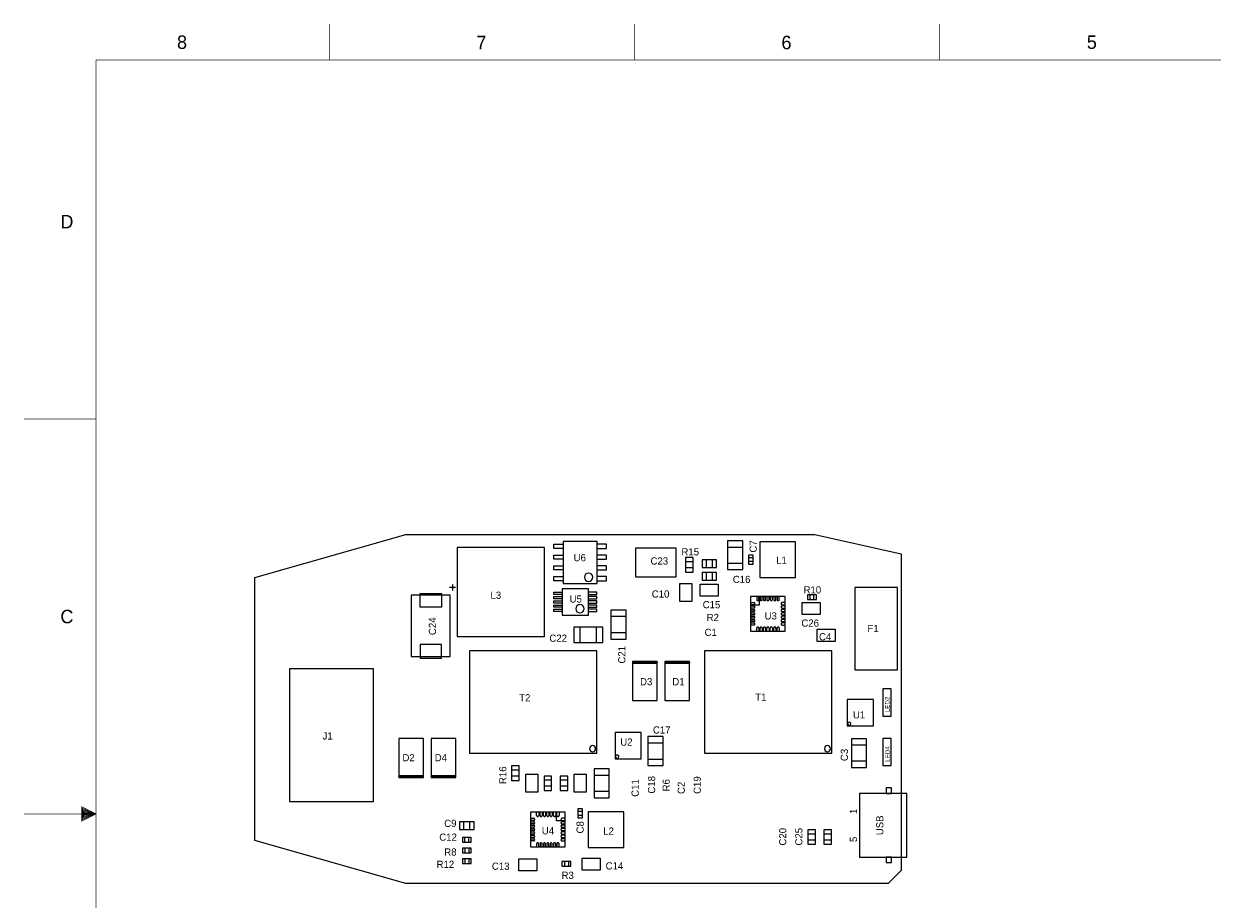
# Model space of a CAD drawing. Extents: x -12487 to 21523, y -10336 to 11674.
# Tile 2 of 3: x -12487 to 4070, y -519 to 11674. Entities that reach past the tile are written whole.
import ezdxf
from ezdxf.enums import TextEntityAlignment as Align

# ---------------------------------------------------------------- set-up
doc = ezdxf.new("R2010")
doc.units = 0
doc.layers.add('DF_ASSY', color=171, linetype='CONTINUOUS')
doc.layers.add('DF_OUTLINE', color=7, linetype='CONTINUOUS')

msp = doc.modelspace()

# ---------------------------------------------------------------- linework, layer by layer
at = {"layer": 'DF_ASSY'}
for points in [[(-7165.9, -299.1), (-9265.9, 300.9), (-9265.9, 570.9), (-9265.9, 3960.9), (-7165.9, 4560.9), (-1465.9, 4560.9), (-265.9, 4290.9), (-265.9, -119.1), (-445.9, -299.1), (-7165.9, -299.1)], [(-2683.6, 4073.1), (-2471.2, 4073.1), (-2471.2, 4474.5), (-2683.6, 4474.5), (-2683.6, 4073.1)], [(-6449.2, 4379.1), (-6449.2, 3138.9), (-5232.4, 3138.9), (-5232.4, 4379.1), (-6449.2, 4379.1)], [(-4971.4, 4367.1), (-5101.9, 4367.1), (-5101.9, 4424.7), (-4971.4, 4424.7)], [(-4500.4, 3876.9), (-4500.4, 4464.9), (-4971.4, 4464.9), (-4971.4, 3876.9), (-4500.4, 3876.9)], [(-4500.4, 4367.1), (-4369.9, 4367.1), (-4369.9, 4424.7), (-4500.4, 4424.7)], [(-3963.4, 3970.5), (-3396.4, 3970.5), (-3396.4, 4372.5), (-3963.4, 4372.5), (-3963.4, 3970.5)], [(-2683.6, 4386), (-2471.2, 4386)], [(-1734.7, 3961.2), (-1734.7, 4457.4), (-2230.9, 4457.4), (-2230.9, 3961.2), (-1734.7, 3961.2)], [(-4971.4, 4217.1), (-5101.9, 4217.1), (-5101.9, 4274.7), (-4971.4, 4274.7)], [(-4500.4, 4217.1), (-4369.9, 4217.1), (-4369.9, 4274.7), (-4500.4, 4274.7)], [(-3160.6, 4239.3), (-3266.8, 4239.3), (-3266.8, 4038.3), (-3160.6, 4038.3), (-3160.6, 4239.3)], [(-3160.6, 4180.2), (-3266.8, 4180.2)], [(-3037.9, 4207.2), (-3037.9, 4101), (-2836.9, 4101), (-2836.9, 4207.2), (-3037.9, 4207.2)], [(-2978.8, 4207.2), (-2978.8, 4101)], [(-2896, 4207.2), (-2896, 4101)], [(-2683.6, 4161.6), (-2471.2, 4161.6)], [(-2325.4, 4271.4), (-2390.2, 4271.4), (-2390.2, 4147.2), (-2325.4, 4147.2), (-2325.4, 4271.4)], [(-2325.4, 4236), (-2390.2, 4236)], [(-2325.4, 4182.6), (-2390.2, 4182.6)], [(-4971.4, 4067.1), (-5101.9, 4067.1), (-5101.9, 4124.7), (-4971.4, 4124.7)], [(-4971.4, 3917.1), (-5101.9, 3917.1), (-5101.9, 3974.7), (-4971.4, 3974.7)], [(-4971.4, 3917.1), (-5101.9, 3917.1), (-5101.9, 3974.7), (-4971.4, 3974.7)], [(-4500.4, 4067.1), (-4369.9, 4067.1), (-4369.9, 4124.7), (-4500.4, 4124.7)], [(-4500.4, 3917.1), (-4369.9, 3917.1), (-4369.9, 3974.7), (-4500.4, 3974.7)], [(-4500.4, 3917.1), (-4369.9, 3917.1), (-4369.9, 3974.7), (-4500.4, 3974.7)], [(-3160.6, 4097.4), (-3266.8, 4097.4)], [(-3037.9, 4029.9), (-3037.9, 3923.7), (-2836.9, 3923.7), (-2836.9, 4029.9), (-3037.9, 4029.9)], [(-2978.8, 4029.9), (-2978.8, 3923.7)], [(-2896, 4029.9), (-2896, 3923.7)], [(-6474.4, 3822.9), (-6557.2, 3822.6)], [(-6515.8, 3864.3), (-6515.8, 3781.5)], [(-3178.6, 3877.2), (-3178.6, 3625.2), (-3346.6, 3625.2), (-3346.6, 3877.2), (-3178.6, 3877.2)], [(-3064, 3869.7), (-2812, 3869.7), (-2812, 3701.7), (-3064, 3701.7), (-3064, 3869.7)], [(-313.9, 2673.9), (-313.9, 3822.9), (-907.9, 3822.9), (-907.9, 2673.9), (-313.9, 2673.9)], [(-6545.2, 3713.7), (-7088.8, 3713.4), (-7088.8, 2862.9), (-6545.2, 2863.2), (-6545.2, 3713.7)], [(-6669.7, 3737.1), (-6669.4, 3548.1), (-6964.6, 3547.8), (-6964.9, 3737.1), (-6669.7, 3737.1)], [(-4986.4, 3724.2), (-5101.6, 3724.2), (-5101.6, 3756), (-4986.4, 3756)], [(-4986.4, 3665.1), (-5101.6, 3665.1), (-5101.6, 3696.9), (-4986.4, 3696.9)], [(-4620.4, 3438.9), (-4620.4, 3804.9), (-4986.4, 3804.9), (-4986.4, 3438.9), (-4620.4, 3438.9)], [(-4620.4, 3724.2), (-4505.2, 3724.2), (-4505.2, 3756), (-4620.4, 3756)], [(-4620.4, 3665.1), (-4505.2, 3665.1), (-4505.2, 3696.9), (-4620.4, 3696.9)], [(-2240.8, 3698.1), (-2240.8, 3577.2), (-2361.7, 3577.2)], [(-2361.7, 3698.1), (-2361.7, 3213.9), (-1877.5, 3213.9), (-1877.5, 3698.1), (-2361.7, 3698.1)], [(-2276.2, 3698.1), (-2276.2, 3653.7)], [(-2276.2, 3698.1), (-2276.2, 3653.7)], [(-2246.5, 3653.7), (-2246.5, 3698.1)], [(-2246.5, 3653.7), (-2246.5, 3698.1)], [(-2228.8, 3698.1), (-2228.8, 3653.7)], [(-2199.4, 3653.7), (-2199.4, 3698.1)], [(-2181.7, 3698.1), (-2181.7, 3653.7)], [(-2152, 3653.7), (-2152, 3698.1)], [(-2134.3, 3698.1), (-2134.3, 3653.7)], [(-2104.9, 3653.7), (-2104.9, 3698.1)], [(-2087.2, 3698.1), (-2087.2, 3653.7)], [(-2057.5, 3653.7), (-2057.5, 3698.1)], [(-2039.8, 3698.1), (-2039.8, 3653.7)], [(-2010.4, 3653.7), (-2010.4, 3698.1)], [(-1992.7, 3698.1), (-1992.7, 3653.7)], [(-1963, 3653.7), (-1963, 3698.1)], [(-1444.9, 3655.2), (-1444.9, 3720), (-1569.1, 3720), (-1569.1, 3655.2), (-1444.9, 3655.2)], [(-1533.7, 3655.2), (-1533.7, 3720)], [(-1480.3, 3655.2), (-1480.3, 3720)], [(-4986.4, 3606), (-5101.6, 3606), (-5101.6, 3637.8), (-4986.4, 3637.8)], [(-4986.4, 3546.9), (-5101.6, 3546.9), (-5101.6, 3578.7), (-4986.4, 3578.7)], [(-4986.4, 3487.8), (-5101.6, 3487.8), (-5101.6, 3519.6), (-4986.4, 3519.6)], [(-4986.4, 3487.8), (-5101.6, 3487.8), (-5101.6, 3519.6), (-4986.4, 3519.6)], [(-4620.4, 3606), (-4505.2, 3606), (-4505.2, 3637.8), (-4620.4, 3637.8)], [(-4620.4, 3546.9), (-4505.2, 3546.9), (-4505.2, 3578.7), (-4620.4, 3578.7)], [(-4620.4, 3487.8), (-4505.2, 3487.8), (-4505.2, 3519.6), (-4620.4, 3519.6)], [(-4620.4, 3487.8), (-4505.2, 3487.8), (-4505.2, 3519.6), (-4620.4, 3519.6)], [(-4096.3, 3506.1), (-4308.7, 3506.1), (-4308.7, 3104.7), (-4096.3, 3104.7), (-4096.3, 3506.1)], [(-2361.7, 3612.6), (-2317.3, 3612.6)], [(-2361.7, 3612.6), (-2317.3, 3612.6)], [(-2317.3, 3582.9), (-2361.7, 3582.9)], [(-2317.3, 3582.9), (-2361.7, 3582.9)], [(-2361.7, 3565.2), (-2317.3, 3565.2)], [(-2317.3, 3535.8), (-2361.7, 3535.8)], [(-2361.7, 3518.1), (-2317.3, 3518.1)], [(-2317.3, 3488.4), (-2361.7, 3488.4)], [(-1877.5, 3612.6), (-1921.9, 3612.6)], [(-1877.5, 3612.6), (-1921.9, 3612.6)], [(-1921.9, 3582.9), (-1877.5, 3582.9)], [(-1921.9, 3582.9), (-1877.5, 3582.9)], [(-1877.5, 3565.2), (-1921.9, 3565.2)], [(-1921.9, 3535.8), (-1877.5, 3535.8)], [(-1877.5, 3518.1), (-1921.9, 3518.1)], [(-1921.9, 3488.4), (-1877.5, 3488.4)], [(-1642.9, 3614.4), (-1390.9, 3614.4), (-1390.9, 3446.4), (-1642.9, 3446.4), (-1642.9, 3614.4)], [(-4096.3, 3417.6), (-4308.7, 3417.6)], [(-2361.7, 3470.7), (-2317.3, 3470.7)], [(-2317.3, 3441.3), (-2361.7, 3441.3)], [(-2361.7, 3423.6), (-2317.3, 3423.6)], [(-2317.3, 3393.9), (-2361.7, 3393.9)], [(-2361.7, 3376.2), (-2317.3, 3376.2)], [(-2317.3, 3346.8), (-2361.7, 3346.8)], [(-2361.7, 3329.1), (-2317.3, 3329.1)], [(-1877.5, 3470.7), (-1921.9, 3470.7)], [(-1921.9, 3441.3), (-1877.5, 3441.3)], [(-1877.5, 3423.6), (-1921.9, 3423.6)], [(-1921.9, 3393.9), (-1877.5, 3393.9)], [(-1877.5, 3376.2), (-1921.9, 3376.2)], [(-1921.9, 3346.8), (-1877.5, 3346.8)], [(-1877.5, 3329.1), (-1921.9, 3329.1)], [(-4421.2, 3057.6), (-4421.2, 3270), (-4822.6, 3270), (-4822.6, 3057.6), (-4421.2, 3057.6)], [(-4734.1, 3057.6), (-4734.1, 3270)], [(-4509.7, 3057.6), (-4509.7, 3270)], [(-4096.3, 3193.2), (-4308.7, 3193.2)], [(-2317.3, 3299.4), (-2361.7, 3299.4)], [(-2276.2, 3213.9), (-2276.2, 3258.3)], [(-2276.2, 3213.9), (-2276.2, 3258.3)], [(-2246.5, 3258.3), (-2246.5, 3213.9)], [(-2246.5, 3258.3), (-2246.5, 3213.9)], [(-2228.8, 3213.9), (-2228.8, 3258.3)], [(-2199.4, 3258.3), (-2199.4, 3213.9)], [(-2181.7, 3213.9), (-2181.7, 3258.3)], [(-2152, 3258.3), (-2152, 3213.9)], [(-2134.3, 3213.9), (-2134.3, 3258.3)], [(-2104.9, 3258.3), (-2104.9, 3213.9)], [(-2087.2, 3213.9), (-2087.2, 3258.3)], [(-2057.5, 3258.3), (-2057.5, 3213.9)], [(-2039.8, 3213.9), (-2039.8, 3258.3)], [(-2010.4, 3258.3), (-2010.4, 3213.9)], [(-1992.7, 3213.9), (-1992.7, 3258.3)], [(-1963, 3258.3), (-1963, 3213.9)], [(-1921.9, 3299.4), (-1877.5, 3299.4)], [(-1181.2, 3072), (-1433.2, 3072), (-1433.2, 3240), (-1181.2, 3240), (-1181.2, 3072)], [(-6669.1, 2839.5), (-6669.4, 3028.8), (-6964.6, 3028.5), (-6964.3, 2839.5), (-6669.1, 2839.5)], [(-4504.6, 2939.7), (-6275.2, 2939.7), (-6275.2, 1514.1), (-4504.6, 1514.1), (-4504.6, 2939.7)], [(-1231.6, 2939.7), (-3002.2, 2939.7), (-3002.2, 1514.1), (-1231.6, 1514.1), (-1231.6, 2939.7)], [(-8785.9, 840.6), (-7616.5, 840.6), (-7616.5, 2689.2), (-8785.9, 2689.2), (-8785.9, 840.6)], [(-3663.4, 2786.7), (-4008.4, 2786.7), (-4008.4, 2780.7), (-3663.4, 2780.7), (-3663.4, 2774.7), (-4008.4, 2774.7), (-4008.4, 2769), (-3663.4, 2769)], [(-3663.4, 2792.7), (-4008.1, 2792.7), (-4008.1, 2249.4), (-3663.4, 2249.4), (-3663.4, 2792.7)], [(-3213.4, 2786.7), (-3558.4, 2786.7), (-3558.4, 2780.7), (-3213.4, 2780.7), (-3213.4, 2774.7), (-3558.4, 2774.7), (-3558.4, 2769), (-3213.4, 2769)], [(-3213.4, 2792.7), (-3558.1, 2792.7), (-3558.1, 2249.4), (-3213.4, 2249.4), (-3213.4, 2792.7)], [(-520, 2031.9), (-401.8, 2031.9), (-401.8, 2409.9), (-520, 2409.9), (-520, 2031.9)], [(-650.5, 2262), (-1016.5, 2262), (-1016.5, 1896), (-650.5, 1896), (-650.5, 2262)], [(-7262.5, 1177.8), (-6917.8, 1177.8), (-6917.8, 1721.1), (-7262.5, 1721.1), (-7262.5, 1177.8)], [(-6812.5, 1177.8), (-6467.8, 1177.8), (-6467.8, 1721.1), (-6812.5, 1721.1), (-6812.5, 1177.8)], [(-3883.9, 1803.9), (-4249.9, 1803.9), (-4249.9, 1437.9), (-3883.9, 1437.9), (-3883.9, 1803.9)], [(-3792.1, 1345.2), (-3579.7, 1345.2), (-3579.7, 1746.6), (-3792.1, 1746.6), (-3792.1, 1345.2)], [(-3792.1, 1658.1), (-3579.7, 1658.1)], [(-744.7, 1716.6), (-957.1, 1716.6), (-957.1, 1315.2), (-744.7, 1315.2), (-744.7, 1716.6)], [(-519.4, 1341.9), (-401.2, 1341.9), (-401.2, 1719.9), (-519.4, 1719.9), (-519.4, 1341.9)], [(-744.7, 1628.1), (-957.1, 1628.1)], [(-5586.1, 1337.7), (-5692.3, 1337.7), (-5692.3, 1136.7), (-5586.1, 1136.7), (-5586.1, 1337.7)], [(-3792.1, 1433.7), (-3579.7, 1433.7)], [(-744.7, 1403.7), (-957.1, 1403.7)], [(-7262.5, 1183.8), (-6917.5, 1183.8), (-6917.5, 1189.8), (-7262.5, 1189.8), (-7262.5, 1195.8), (-6917.5, 1195.8), (-6917.5, 1201.5), (-7262.5, 1201.5)], [(-6812.5, 1183.8), (-6467.5, 1183.8), (-6467.5, 1189.8), (-6812.5, 1189.8), (-6812.5, 1195.8), (-6467.5, 1195.8), (-6467.5, 1201.5), (-6812.5, 1201.5)], [(-5586.1, 1278.6), (-5692.3, 1278.6)], [(-5586.1, 1195.8), (-5692.3, 1195.8)], [(-5326.9, 1221.9), (-5326.9, 969.9), (-5494.9, 969.9), (-5494.9, 1221.9), (-5326.9, 1221.9)], [(-5132.8, 1196.4), (-5239, 1196.4), (-5239, 995.4), (-5132.8, 995.4), (-5132.8, 1196.4)], [(-4907.8, 1196.4), (-5014, 1196.4), (-5014, 995.4), (-4907.8, 995.4), (-4907.8, 1196.4)], [(-4651.9, 1221.9), (-4651.9, 969.9), (-4819.9, 969.9), (-4819.9, 1221.9), (-4651.9, 1221.9)], [(-4542.1, 895.2), (-4329.7, 895.2), (-4329.7, 1296.6), (-4542.1, 1296.6), (-4542.1, 895.2)], [(-4542.1, 1208.1), (-4329.7, 1208.1)], [(-5132.8, 1137.3), (-5239, 1137.3)], [(-5132.8, 1054.5), (-5239, 1054.5)], [(-4907.8, 1137.3), (-5014, 1137.3)], [(-4907.8, 1054.5), (-5014, 1054.5)], [(-398.2, 1030.5), (-475, 1030.5), (-475, 953.7), (-398.2, 953.7), (-398.2, 1030.5)], [(-4542.1, 983.7), (-4329.7, 983.7)], [(-844.6, 953.7), (-844.6, 68.1), (-183.1, 68.1), (-183.1, 953.7), (-844.6, 953.7)], [(-4943.8, 693), (-5428, 693), (-5428, 208.8), (-4943.8, 208.8), (-4943.8, 693)], [(-5342.5, 648.6), (-5342.5, 693)], [(-5312.8, 693), (-5312.8, 648.6)], [(-5295.1, 648.6), (-5295.1, 693)], [(-5265.7, 693), (-5265.7, 648.6)], [(-5248, 648.6), (-5248, 693)], [(-5218.3, 693), (-5218.3, 648.6)], [(-5200.6, 648.6), (-5200.6, 693)], [(-5171.2, 693), (-5171.2, 648.6)], [(-5153.5, 648.6), (-5153.5, 693)], [(-5123.8, 693), (-5123.8, 648.6)], [(-5106.1, 648.6), (-5106.1, 693)], [(-5076.7, 693), (-5076.7, 648.6)], [(-4943.8, 572.1), (-5064.7, 572.1), (-5064.7, 693)], [(-5059, 648.6), (-5059, 693)], [(-5059, 648.6), (-5059, 693)], [(-5029.3, 693), (-5029.3, 648.6)], [(-5029.3, 693), (-5029.3, 648.6)], [(-4703.5, 738), (-4768.3, 738), (-4768.3, 613.8), (-4703.5, 613.8), (-4703.5, 738)], [(-4703.5, 702.6), (-4768.3, 702.6)], [(-4624, 202.8), (-4127.8, 202.8), (-4127.8, 699), (-4624, 699), (-4624, 202.8)], [(-6213.7, 450.6), (-6213.7, 556.8), (-6414.7, 556.8), (-6414.7, 450.6), (-6213.7, 450.6)], [(-6355.6, 450.6), (-6355.6, 556.8)], [(-6272.8, 450.6), (-6272.8, 556.8)], [(-5428, 607.5), (-5383.6, 607.5)], [(-5428, 607.5), (-5383.6, 607.5)], [(-5383.6, 577.8), (-5428, 577.8)], [(-5383.6, 577.8), (-5428, 577.8)], [(-5428, 560.1), (-5383.6, 560.1)], [(-5383.6, 530.7), (-5428, 530.7)], [(-5428, 513), (-5383.6, 513)], [(-4943.8, 607.5), (-4988.2, 607.5)], [(-4943.8, 607.5), (-4988.2, 607.5)], [(-4988.2, 577.8), (-4943.8, 577.8)], [(-4988.2, 577.8), (-4943.8, 577.8)], [(-4943.8, 560.1), (-4988.2, 560.1)], [(-4988.2, 530.7), (-4943.8, 530.7)], [(-4943.8, 513), (-4988.2, 513)], [(-4703.5, 649.2), (-4768.3, 649.2)], [(-6252.1, 276.3), (-6252.1, 341.1), (-6376.3, 341.1), (-6376.3, 276.3), (-6252.1, 276.3)], [(-6340.9, 276.3), (-6340.9, 341.1)], [(-6287.5, 276.3), (-6287.5, 341.1)], [(-5383.6, 483.3), (-5428, 483.3)], [(-5428, 465.6), (-5383.6, 465.6)], [(-5383.6, 436.2), (-5428, 436.2)], [(-5428, 418.5), (-5383.6, 418.5)], [(-5383.6, 388.8), (-5428, 388.8)], [(-5428, 371.1), (-5383.6, 371.1)], [(-5383.6, 341.7), (-5428, 341.7)], [(-4988.2, 483.3), (-4943.8, 483.3)], [(-4943.8, 465.6), (-4988.2, 465.6)], [(-4988.2, 436.2), (-4943.8, 436.2)], [(-4943.8, 418.5), (-4988.2, 418.5)], [(-4988.2, 388.8), (-4943.8, 388.8)], [(-4943.8, 371.1), (-4988.2, 371.1)], [(-4988.2, 341.7), (-4943.8, 341.7)], [(-1457.8, 446.4), (-1564, 446.4), (-1564, 245.4), (-1457.8, 245.4), (-1457.8, 446.4)], [(-1457.8, 387.3), (-1564, 387.3)], [(-1232.8, 446.4), (-1339, 446.4), (-1339, 245.4), (-1232.8, 245.4), (-1232.8, 446.4)], [(-1232.8, 387.3), (-1339, 387.3)], [(-6376.3, 191.1), (-6376.3, 126.3), (-6252.1, 126.3), (-6252.1, 191.1), (-6376.3, 191.1)], [(-6340.9, 191.1), (-6340.9, 126.3)], [(-6287.5, 191.1), (-6287.5, 126.3)], [(-5428, 324), (-5383.6, 324)], [(-5383.6, 294.3), (-5428, 294.3)], [(-5342.5, 253.2), (-5342.5, 208.8)], [(-5312.8, 208.8), (-5312.8, 253.2)], [(-5295.1, 253.2), (-5295.1, 208.8)], [(-5265.7, 208.8), (-5265.7, 253.2)], [(-5248, 253.2), (-5248, 208.8)], [(-5218.3, 208.8), (-5218.3, 253.2)], [(-5200.6, 253.2), (-5200.6, 208.8)], [(-5171.2, 208.8), (-5171.2, 253.2)], [(-5153.5, 253.2), (-5153.5, 208.8)], [(-5123.8, 208.8), (-5123.8, 253.2)], [(-5106.1, 253.2), (-5106.1, 208.8)], [(-5076.7, 208.8), (-5076.7, 253.2)], [(-5059, 253.2), (-5059, 208.8)], [(-5059, 253.2), (-5059, 208.8)], [(-5029.3, 208.8), (-5029.3, 253.2)], [(-5029.3, 208.8), (-5029.3, 253.2)], [(-4943.8, 324), (-4988.2, 324)], [(-4988.2, 294.3), (-4943.8, 294.3)], [(-1457.8, 304.5), (-1564, 304.5)], [(-1232.8, 304.5), (-1339, 304.5)], [(-6376.3, 41.1), (-6376.3, -23.7), (-6252.1, -23.7), (-6252.1, 41.1), (-6376.3, 41.1)], [(-6340.9, 41.1), (-6340.9, -23.7)], [(-6287.5, 41.1), (-6287.5, -23.7)], [(-5337.1, -125.7), (-5589.1, -125.7), (-5589.1, 42.3), (-5337.1, 42.3), (-5337.1, -125.7)], [(-4988.8, 4.5), (-4988.8, -60.3), (-4864.6, -60.3), (-4864.6, 4.5), (-4988.8, 4.5)], [(-4953.4, 4.5), (-4953.4, -60.3)], [(-4900, 4.5), (-4900, -60.3)], [(-4707.4, 54.9), (-4455.4, 54.9), (-4455.4, -113.1), (-4707.4, -113.1), (-4707.4, 54.9)], [(-398.2, 68.1), (-475, 68.1), (-475, -8.7), (-398.2, -8.7), (-398.2, 68.1)]]:
    msp.add_lwpolyline(points, dxfattribs=at)
for points in [[(-4559.5, 3965.4, 1), (-4677.1, 3965.4, 1), (-4559.5, 3965.4)], [(-2276.2, 3653.7, 0.420143), (-2261.2, 3639)], [(-2276.2, 3653.7, 0.420143), (-2261.2, 3639)], [(-2261.2, 3639, 0.414214), (-2246.5, 3653.7)], [(-2261.2, 3639, 0.414214), (-2246.5, 3653.7)], [(-2228.8, 3653.7, 0.414214), (-2214.1, 3639)], [(-2214.1, 3639, 0.414214), (-2199.4, 3653.7)], [(-2181.7, 3653.7, 0.420143), (-2166.7, 3639)], [(-2166.7, 3639, 0.414214), (-2152, 3653.7)], [(-2134.3, 3653.7, 0.414214), (-2119.6, 3639)], [(-2119.6, 3639, 0.414214), (-2104.9, 3653.7)], [(-2087.2, 3653.7, 0.414214), (-2072.5, 3639)], [(-2072.5, 3639, 0.420143), (-2057.5, 3653.7)], [(-2039.8, 3653.7, 0.414214), (-2025.1, 3639)], [(-2025.1, 3639, 0.414214), (-2010.4, 3653.7)], [(-1992.7, 3653.7, 0.414214), (-1978, 3639)], [(-1978, 3639, 0.420143), (-1963, 3653.7)], [(-4679.5, 3527.4, 1), (-4797.1, 3527.4, 1), (-4679.5, 3527.4)], [(-2302.6, 3597.6, 0.420143), (-2317.3, 3612.6)], [(-2302.6, 3597.6, 0.420143), (-2317.3, 3612.6)], [(-2317.3, 3582.9, 0.414214), (-2302.6, 3597.6)], [(-2317.3, 3582.9, 0.414214), (-2302.6, 3597.6)], [(-2302.6, 3550.5, 0.414214), (-2317.3, 3565.2)], [(-2317.3, 3535.8, 0.414214), (-2302.6, 3550.5)], [(-2302.6, 3503.1, 0.420143), (-2317.3, 3518.1)], [(-2317.3, 3488.4, 0.414214), (-2302.6, 3503.1)], [(-1921.9, 3612.6, 0.420143), (-1936.6, 3597.6)], [(-1921.9, 3612.6, 0.420143), (-1936.6, 3597.6)], [(-1936.6, 3597.6, 0.414214), (-1921.9, 3582.9)], [(-1936.6, 3597.6, 0.414214), (-1921.9, 3582.9)], [(-1921.9, 3565.2, 0.414214), (-1936.6, 3550.5)], [(-1936.6, 3550.5, 0.414214), (-1921.9, 3535.8)], [(-1921.9, 3518.1, 0.420143), (-1936.6, 3503.1)], [(-1936.6, 3503.1, 0.414214), (-1921.9, 3488.4)], [(-2302.6, 3456, 0.414214), (-2317.3, 3470.7)], [(-2317.3, 3441.3, 0.414214), (-2302.6, 3456)], [(-2302.6, 3408.9, 0.414214), (-2317.3, 3423.6)], [(-2317.3, 3393.9, 0.420143), (-2302.6, 3408.9)], [(-2302.6, 3361.5, 0.414214), (-2317.3, 3376.2)], [(-2317.3, 3346.8, 0.414214), (-2302.6, 3361.5)], [(-2302.6, 3314.4, 0.414214), (-2317.3, 3329.1)], [(-2317.3, 3299.4, 0.420143), (-2302.6, 3314.4)], [(-1921.9, 3470.7, 0.414214), (-1936.6, 3456)], [(-1936.6, 3456, 0.414214), (-1921.9, 3441.3)], [(-1921.9, 3423.6, 0.414214), (-1936.6, 3408.9)], [(-1936.6, 3408.9, 0.420143), (-1921.9, 3393.9)], [(-1921.9, 3376.2, 0.414214), (-1936.6, 3361.5)], [(-1936.6, 3361.5, 0.414214), (-1921.9, 3346.8)], [(-1921.9, 3329.1, 0.414214), (-1936.6, 3314.4)], [(-1936.6, 3314.4, 0.420143), (-1921.9, 3299.4)], [(-2261.2, 3273, 0.420143), (-2276.2, 3258.3)], [(-2261.2, 3273, 0.420143), (-2276.2, 3258.3)], [(-2246.5, 3258.3, 0.414214), (-2261.2, 3273)], [(-2246.5, 3258.3, 0.414214), (-2261.2, 3273)], [(-2214.1, 3273, 0.414214), (-2228.8, 3258.3)], [(-2199.4, 3258.3, 0.414214), (-2214.1, 3273)], [(-2166.7, 3273, 0.420143), (-2181.7, 3258.3)], [(-2152, 3258.3, 0.414214), (-2166.7, 3273)], [(-2119.6, 3273, 0.414214), (-2134.3, 3258.3)], [(-2104.9, 3258.3, 0.414214), (-2119.6, 3273)], [(-2072.5, 3273, 0.414214), (-2087.2, 3258.3)], [(-2057.5, 3258.3, 0.420143), (-2072.5, 3273)], [(-2025.1, 3273, 0.414214), (-2039.8, 3258.3)], [(-2010.4, 3258.3, 0.414214), (-2025.1, 3273)], [(-1978, 3273, 0.414214), (-1992.7, 3258.3)], [(-1963, 3258.3, 0.420143), (-1978, 3273)], [(-963.4, 1925.4, 1), (-1010.8, 1925.4, 1), (-963.4, 1925.4)], [(-4520.5, 1577.4, 1), (-4605.7, 1577.4, 1), (-4520.5, 1577.4)], [(-4196.8, 1467.3, 1), (-4244.2, 1467.3, 1), (-4196.8, 1467.3)], [(-1247.5, 1577.4, 1), (-1332.7, 1577.4, 1), (-1247.5, 1577.4)], [(-5368.9, 592.5, 0.420143), (-5383.6, 607.5)], [(-5368.9, 592.5, 0.420143), (-5383.6, 607.5)], [(-5383.6, 577.8, 0.414214), (-5368.9, 592.5)], [(-5383.6, 577.8, 0.414214), (-5368.9, 592.5)], [(-5368.9, 545.4, 0.414214), (-5383.6, 560.1)], [(-5383.6, 530.7, 0.414214), (-5368.9, 545.4)], [(-5368.9, 498, 0.420143), (-5383.6, 513)], [(-5383.6, 483.3, 0.414214), (-5368.9, 498)], [(-5342.5, 648.6, 0.420143), (-5327.5, 633.9)], [(-5327.5, 633.9, 0.414214), (-5312.8, 648.6)], [(-5295.1, 648.6, 0.414214), (-5280.4, 633.9)], [(-5280.4, 633.9, 0.414214), (-5265.7, 648.6)], [(-5248, 648.6, 0.420143), (-5233, 633.9)], [(-5233, 633.9, 0.414214), (-5218.3, 648.6)], [(-5200.6, 648.6, 0.414214), (-5185.9, 633.9)], [(-5185.9, 633.9, 0.414214), (-5171.2, 648.6)], [(-5153.5, 648.6, 0.414214), (-5138.8, 633.9)], [(-5138.8, 633.9, 0.420143), (-5123.8, 648.6)], [(-5106.1, 648.6, 0.414214), (-5091.4, 633.9)], [(-5091.4, 633.9, 0.414214), (-5076.7, 648.6)], [(-5059, 648.6, 0.414214), (-5044.3, 633.9)], [(-5059, 648.6, 0.414214), (-5044.3, 633.9)], [(-5044.3, 633.9, 0.420143), (-5029.3, 648.6)], [(-5044.3, 633.9, 0.420143), (-5029.3, 648.6)], [(-4988.2, 607.5, 0.420143), (-5002.9, 592.5)], [(-4988.2, 607.5, 0.420143), (-5002.9, 592.5)], [(-5002.9, 592.5, 0.414214), (-4988.2, 577.8)], [(-5002.9, 592.5, 0.414214), (-4988.2, 577.8)], [(-4988.2, 560.1, 0.414214), (-5002.9, 545.4)], [(-5002.9, 545.4, 0.414214), (-4988.2, 530.7)], [(-4988.2, 513, 0.420143), (-5002.9, 498)], [(-5002.9, 498, 0.414214), (-4988.2, 483.3)], [(-5368.9, 450.9, 0.414214), (-5383.6, 465.6)], [(-5383.6, 436.2, 0.414214), (-5368.9, 450.9)], [(-5368.9, 403.8, 0.414214), (-5383.6, 418.5)], [(-5383.6, 388.8, 0.420143), (-5368.9, 403.8)], [(-5368.9, 356.4, 0.414214), (-5383.6, 371.1)], [(-5383.6, 341.7, 0.414214), (-5368.9, 356.4)], [(-4988.2, 465.6, 0.414214), (-5002.9, 450.9)], [(-5002.9, 450.9, 0.414214), (-4988.2, 436.2)], [(-4988.2, 418.5, 0.414214), (-5002.9, 403.8)], [(-5002.9, 403.8, 0.420143), (-4988.2, 388.8)], [(-4988.2, 371.1, 0.414214), (-5002.9, 356.4)], [(-5002.9, 356.4, 0.414214), (-4988.2, 341.7)], [(-5368.9, 309.3, 0.414214), (-5383.6, 324)], [(-5383.6, 294.3, 0.420143), (-5368.9, 309.3)], [(-5327.5, 267.9, 0.420143), (-5342.5, 253.2)], [(-5312.8, 253.2, 0.414214), (-5327.5, 267.9)], [(-5280.4, 267.9, 0.414214), (-5295.1, 253.2)], [(-5265.7, 253.2, 0.414214), (-5280.4, 267.9)], [(-5233, 267.9, 0.420143), (-5248, 253.2)], [(-5218.3, 253.2, 0.414214), (-5233, 267.9)], [(-5185.9, 267.9, 0.414214), (-5200.6, 253.2)], [(-5171.2, 253.2, 0.414214), (-5185.9, 267.9)], [(-5138.8, 267.9, 0.414214), (-5153.5, 253.2)], [(-5123.8, 253.2, 0.420143), (-5138.8, 267.9)], [(-5091.4, 267.9, 0.414214), (-5106.1, 253.2)], [(-5076.7, 253.2, 0.414214), (-5091.4, 267.9)], [(-5044.3, 267.9, 0.414214), (-5059, 253.2)], [(-5044.3, 267.9, 0.414214), (-5059, 253.2)], [(-5029.3, 253.2, 0.420143), (-5044.3, 267.9)], [(-5029.3, 253.2, 0.420143), (-5044.3, 267.9)], [(-4988.2, 324, 0.414214), (-5002.9, 309.3)], [(-5002.9, 309.3, 0.420143), (-4988.2, 294.3)]]:
    msp.add_lwpolyline(points, format="xyb", dxfattribs=at)
at = {"layer": 'DF_OUTLINE', "const_width": 10}
for points in [[(-8232, 11669), (-8232, 11169)], [(-3982, 11669), (-3982, 11169)], [(268, 11669), (268, 11169)], [(-11482, -9831), (20518, -9831), (20518, 11169), (-11482, 11169), (-11482, -9831)], [(-12482, 6169), (-11482, 6169)], [(-12482, 669), (-11482, 669)], [(-11682, 769), (-11482, 669), (-11682, 569), (-11682, 769)], [(-11672, 749), (-11672, 589), (-11502, 669), (-11672, 749)], [(-11662, 729), (-11662, 609), (-11522, 669), (-11662, 729)], [(-11652, 709), (-11652, 629), (-11542, 669), (-11652, 709)], [(-11642, 689), (-11642, 649), (-11572, 669), (-11642, 689)], [(-11632, 679), (-11632, 659), (-11602, 669), (-11632, 679)]]:
    msp.add_lwpolyline(points, dxfattribs=at)

# ---------------------------------------------------------------- texts
at = {"layer": 'DF_ASSY'}
for s, p in [('R15', (-3202, 4269)), ('U6', (-4741.3, 4188)), ('C23', (-3632.8, 4142.1)), ('L1', (-1930.6, 4154.1)), ('C16', (-2486.8, 3885)), ('R10', (-1501, 3739.2)), ('L3', (-5910.7, 3665.4)), ('U5', (-4797.4, 3612.6)), ('C15', (-2906.2, 3533.1)), ('U3', (-2080.6, 3377.1)), ('R2', (-2888.2, 3355.2)), ('C22', (-5041.9, 3066.9)), ('C17', (-3599.2, 1788)), ('C9', (-6544, 488.1)), ('C12', (-6575.8, 295.5)), ('U4', (-5183.8, 384.9)), ('L2', (-4340.2, 380.1)), ('R8', (-6543.4, 88.5)), ('R12', (-6613.3, -83.1)), ('R3', (-4909.3, -235.8))]:
    msp.add_text(s, height=100, dxfattribs=at).set_placement(p, align=Align.CENTER)
for s, p in [('C7', (-2275.6, 4394.1)), ('C24', (-6744.1, 3282.6)), ('C21', (-4105.6, 2885.4)), ('C3', (-1005.7, 1490.4)), ('R16', (-5763.7, 1207.5)), ('C18', (-3691, 1074.6)), ('C19', (-3055, 1070.7)), ('R6', (-3487.6, 1068.3)), ('C8', (-4686.4, 482.4)), ('USB', (-511.6, 510)), ('C20', (-1864.3, 351)), ('C25', (-1639.3, 351))]:
    msp.add_text(s, height=100, rotation=90, dxfattribs=at).set_placement(p, align=Align.CENTER)
for s, p in [('C10', (-3738.1, 3681.9)), ('C26', (-1654, 3277.2)), ('C1', (-3001.9, 3147.9)), ('C4', (-1408.6, 3086.1)), ('F1', (-733.3, 3201.9)), ('D3', (-3901.3, 2460.6)), ('D1', (-3451.3, 2460.6)), ('T2', (-5585.2, 2236.8)), ('T1', (-2296.9, 2245.8)), ('U1', (-935.5, 1999.2)), ('J1', (-8324.8, 1705.2)), ('U2', (-4176.7, 1620)), ('D2', (-7211.8, 1402.8)), ('D4', (-6761.8, 1402.8)), ('C13', (-5965.3, -109.2)), ('C14', (-4380.4, -104.7))]:
    msp.add_text(s, height=100, dxfattribs=at).set_placement(p)
for s, height, p in [('LED2', 63, (-424, 2084.7)), ('LED4', 63, (-423.4, 1394.7)), ('C11', 100, (-3920.2, 906.9)), ('C2', 100, (-3277.6, 946.2)), ('1', 100, (-879.1, 667.2)), ('5', 100, (-879.1, 277.2))]:
    msp.add_text(s, height=height, rotation=90, dxfattribs=at).set_placement(p)
at = {"layer": 'DF_OUTLINE'}
for s, p in [('8', (-10352, 11324)), ('7', (-6182, 11319)), ('6', (-1932, 11319)), ('5', (2323, 11324)), ('D', (-11977, 8824)), ('C', (-11977, 3324))]:
    msp.add_text(s, height=188, dxfattribs=at).set_placement(p)

doc.saveas('drawing.dxf')
